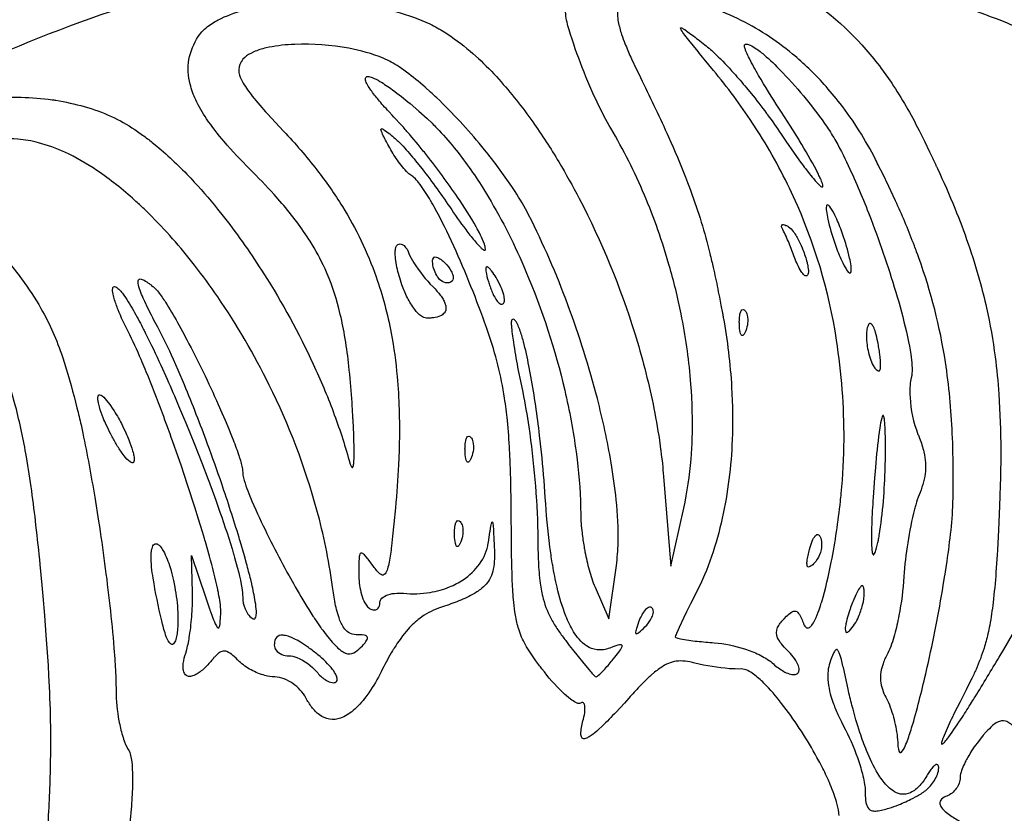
# Model space of a CAD drawing. Header units: millimetres. Extents: x 24.5 to 115.3, y 14.1 to 105.4.
# Tile 11 of 15: x 55.8 to 82.2, y 73.4 to 94.6. Entities that reach past the tile are written whole.
import ezdxf

# ---------------------------------------------------------------- set-up
doc = ezdxf.new("R2010")
doc.units = ezdxf.units.MM
doc.layers.add('Default', color=2, linetype='Continuous')

msp = doc.modelspace()

# ---------------------------------------------------------------- linework, layer by layer
at = {"layer": 'Default'}
for p, q in [((77.86347, 88.8417), (77.86347, 88.8417)), ((76.57246, 88.23805), (76.57246, 88.23805)), ((66.06783, 87.50771), (66.06783, 87.50771)), ((67.07632, 87.65009), (67.07632, 87.65009)), ((68.61595, 87.65244), (68.61595, 87.65244)), ((75.09489, 86.45065), (75.09489, 86.45065)), ((78.79677, 85.98027), (78.79677, 85.98027)), ((58.28039, 83.51083), (58.28039, 83.51083)), ((67.75711, 83.06397), (67.75711, 83.06397)), ((78.99559, 82.64065), (78.99559, 82.64065)), ((73.06678, 82.38194), (73.26038, 79.98305)), ((80.80685, 81.67638), (80.80685, 81.67638)), ((73.26038, 79.98305), (73.60629, 81.53527)), ((67.47489, 80.8062), (67.47489, 80.8062)), ((76.97231, 80.42901), (76.97231, 80.42901)), ((60.46711, 79.2775), (60.4423, 80.26527)), ((60.4423, 80.26527), (60.82132, 79.13638)), ((71.601, 78.57194), (71.8035, 79.99861)), ((71.23286, 79.41861), (71.601, 78.57194)), ((78.43512, 79.2775), (78.43512, 79.2775)), ((72.76032, 78.86163), (72.76032, 78.86163)), ((59.74635, 78.14861), (59.74635, 78.14861)), ((63.82301, 77.60845), (63.82301, 77.60845)), ((71.72195, 77.49589), (71.72195, 77.49589)), ((80.08205, 73.98437), (80.08205, 73.98437))]:
    msp.add_line(p, q, dxfattribs=at)
for points in [[(67.92272, 96.70277), (67.6919, 96.68982), (67.46479, 96.67551), (67.24134, 96.65993, 0.02531246), (63.74252, 96.22353, 0.00837421), (62.44452, 95.96992, 0.03067481), (57.99113, 94.7187, 0.02909764), (53.72006, 92.94195)], [(82.94309, 94.20608), (82.87511, 94.23827, 0.01268898), (82.60322, 94.36118, 0.01140907), (82.06905, 94.5817, 0.02026799), (80.01799, 95.27864), (79.6282, 95.39305), (79.26165, 95.49649), (78.91713, 95.59026, 0.01649206), (76.30955, 96.19704, 0.00279889), (75.6514, 96.32015, 0.00771879), (74.65939, 96.47763, 0.01343199), (73.6615, 96.59155)], [(73.7085, 96.38874, -0.00804606), (74.20564, 96.28311), (74.43711, 96.22601), (74.66016, 96.16579), (74.76775, 96.1348), (74.87327, 96.10312, -0.05173545), (76.47148, 95.43446, -0.08867411), (78.48109, 93.80238, -0.01602581), (78.88812, 93.29697, -0.01229), (79.16895, 92.8996, -0.03138944), (79.89977, 91.63684)], [(70.53934, 94.33111, -0.04440289), (70.44849, 94.74126, -0.08532966), (70.46274, 95.05727, -0.06622808), (70.54657, 95.27762, -0.05535676), (70.74945, 95.56548, -0.0179195), (70.86721, 95.69651), (70.92813, 95.7601), (70.94353, 95.77586, -0.01383174), (70.98997, 95.82273)], [(73.37927, 95.17524), (73.1672, 95.21127, 0.01282617), (72.96306, 95.2401, 0.03047637), (72.56338, 95.26991, 0.06336337), (72.19795, 95.23347, 0.06436244), (72.0517, 95.17661, 0.1830591), (71.8681, 94.96705, 0.09622823), (71.8341, 94.73905, 0.04058312), (71.85547, 94.54071, 0.03212484), (71.94492, 94.20427, 0.01893518), (72.03454, 93.95911, 0.01380813), (72.18816, 93.59911), (72.22897, 93.51016, 0.00180265), (72.35546, 93.24534)], [(78.73839, 90.85471, 0.04694343), (77.79028, 92.35667, 0.02043464), (77.36159, 92.86945, 0.03758217), (76.51777, 93.67925, 0.0601474), (75.04505, 94.62978, 0.06725046), (73.37927, 95.17524)], [(60.61879, 94.14706, -0.0923591), (60.91042, 94.44466, -0.0338679), (61.0717, 94.54871, -0.02826638), (61.23594, 94.63454, -0.0482328), (61.91114, 94.87064, -0.0455726), (63.14473, 95.05768, -0.05029011), (65.01373, 94.99113, -0.03272355), (65.93317, 94.80632, -0.04653412), (66.81416, 94.48501)], [(66.81416, 94.48501, -0.02730362), (67.20241, 94.26964, -0.03518108), (67.88998, 93.75988), (67.96544, 93.69433), (68.11247, 93.56125, -0.02258823), (68.65921, 93.00496, -0.02867777), (69.5686, 91.86282, -0.01969313), (70.26453, 90.79286, -0.0132484), (70.80925, 89.81812, -0.04435835), (72.29539, 86.20855, -0.02484477), (72.78534, 84.31622, -0.01278208), (72.95552, 83.35339), (72.98921, 83.11116, -0.02956594), (72.99511, 83.06566, -0.00999418), (73.06678, 82.38194)], [(71.6538, 91.69527, -0.02250021), (71.31908, 92.32919, -0.03728412), (70.53934, 94.33111)], [(74.40038, 93.24352), (74.15346, 93.54289, -0.00831788), (73.98846, 93.74406), (73.74125, 94.05083), (73.63538, 94.18813, -0.03139955), (73.53896, 94.32874, -0.05759153), (73.52566, 94.35583, -0.2098468), (73.52368, 94.38044, -0.2266435), (73.54924, 94.37938, -0.05672798), (73.63277, 94.33218), (73.70184, 94.28471), (73.82024, 94.19804, -0.00260203), (74.16985, 93.93059)], [(61.99366, 90.60626, -0.02061077), (61.31, 91.33947, -0.02870208), (60.84381, 91.94829, -0.04030798), (60.55406, 92.4554, -0.04768724), (60.40378, 92.87124, -0.1070653), (60.37217, 93.53259, -0.09995851), (60.61879, 94.14706)], [(65.56924, 93.56834, 0.05205461), (64.64542, 93.83335, 0.05467515), (63.20491, 93.93945), (63.1134, 93.93502, 0.04220906), (62.43298, 93.84303, 0.04437314), (62.10283, 93.73653), (62.02411, 93.69871, 0.09788914), (61.81685, 93.54018)], [(74.16985, 93.93059, -0.02462747), (74.46685, 93.66998, -0.01721363), (74.94451, 93.17091, -0.01269138), (75.28272, 92.77843), (75.40607, 92.62827, -0.01146746), (75.82317, 92.09133, -0.03267027), (75.8485, 92.05712, -0.00980476), (76.21507, 91.53568)], [(76.22253, 92.12218, -0.01131015), (75.67601, 92.99609, -0.01407781), (75.42261, 93.4464), (75.36311, 93.56175), (75.34148, 93.60549, -0.0275604), (75.27093, 93.76102, -0.04186282), (75.24149, 93.84211, -0.02346271), (75.23113, 93.88464, -0.03471596), (75.22926, 93.90681, -0.1912811), (75.23587, 93.92816)], [(75.23587, 93.92816, -0.2069093), (75.28741, 93.94629, -0.1020303), (75.38341, 93.92025, -0.04114806), (75.5466, 93.82343, -0.01569361), (75.68777, 93.71598, -0.01678801), (75.81441, 93.60846, -0.01982003), (76.26142, 93.17485, -0.03966588), (77.44066, 91.72818)], [(61.81685, 93.54018, 0.07706352), (61.73131, 93.40359, 0.1787057), (61.72422, 93.11909, 0.06211704), (61.8237, 92.8996, 0.0345111), (62.06502, 92.55584, 0.01542225), (62.47483, 92.07794), (62.6877, 91.84602), (62.90303, 91.61652)], [(69.45621, 89.37999, 0.02231371), (69.09377, 90.00381), (69.00742, 90.13589, 0.02218653), (68.27976, 91.11845), (68.20709, 91.20727, 0.03005084), (66.99767, 92.51022, 0.00273569), (66.83439, 92.66209), (66.689, 92.79217), (66.62453, 92.84821, 0.02090807), (66.12222, 93.24538), (65.98996, 93.33611, 0.04413197), (65.56924, 93.56834)], [(72.35546, 93.24534), (72.40295, 93.14825), (72.49612, 92.95708, -0.00758749), (73.19816, 91.46577), (73.26121, 91.32455), (73.32165, 91.18742, -0.01240297), (73.76047, 90.11268, -0.02826349), (74.2786, 88.4509), (74.30494, 88.34531, -0.00941638), (74.35269, 88.14695, -0.01258597), (74.39286, 87.97298), (74.41, 87.89673, -0.00588233), (74.53124, 87.32373), (74.55988, 87.18007), (74.60183, 86.96446), (74.64273, 86.74871)], [(77.89483, 83.36165, 0.03929708), (77.6936, 86.02697, 0.06920641), (76.54391, 89.86198, 0.03431029), (75.5825, 91.62265), (75.44599, 91.83315, 0.02779754), (74.40038, 93.24352)], [(65.80489, 92.04805), (65.72528, 92.13256, -0.00768348), (65.56726, 92.30615, -0.01171206), (65.43857, 92.45539, -0.0264264), (65.23661, 92.71619), (65.18913, 92.78738, -0.04395749), (65.11541, 92.92282, -0.06611864), (65.09592, 92.9802, -0.07524195), (65.09232, 93.03087, -0.3940599), (65.15002, 93.07785, -0.09944811), (65.27168, 93.05218, -0.04400702), (65.47832, 92.94968, -0.02013402), (65.81405, 92.7269, -0.01584377), (66.28834, 92.35275), (66.51693, 92.15535), (66.74113, 91.95283)], [(53.41205, 91.98059, -0.05199707), (53.985, 92.24889, -0.05721899), (55.06065, 92.48721, -0.06279093), (56.70948, 92.45747, -0.02194365), (56.81173, 92.44212, -0.03011618), (57.56857, 92.27538, -0.03912125), (58.29651, 92.00946)], [(58.29651, 92.00946), (58.37805, 91.9712, -0.0355884), (58.99341, 91.60973), (59.1297, 91.51371, -0.01191473), (59.39061, 91.31505), (59.51368, 91.21481, -0.02912142), (60.42019, 90.35592, -0.01775925), (61.13729, 89.53281), (61.28617, 89.3461), (61.32183, 89.30054, -0.02430675), (62.37724, 87.79922, -0.03273039), (63.69666, 85.38418, -0.01949972), (64.22918, 84.11423, -0.02226107), (64.65706, 82.80527)], [(68.29928, 88.45853, 0.07038645), (68.27267, 88.59485), (68.25055, 88.65784, 0.02287506), (68.14192, 88.89704), (68.08456, 89.0058), (68.05582, 89.05801, 0.02088576), (67.55721, 89.85186, 0.01685524), (66.72227, 90.98283, 0.0065753), (66.50129, 91.25625), (66.33224, 91.45856, 0.01174893), (66.20341, 91.60862, 0.01130429), (66.00658, 91.83058), (65.90639, 91.93995), (65.85579, 91.99419), (65.80489, 92.04805)], [(66.74113, 91.95283), (66.87307, 91.82761, -0.01624361), (66.99939, 91.70089, -0.02257948), (67.46613, 91.174, -0.03087351), (68.23016, 90.10065), (68.38087, 89.85519, -0.03454371), (69.38625, 87.8646, -0.04259777), (70.42345, 84.68652, -0.02345815), (70.72665, 83.04028), (70.75294, 82.83256, -0.02788925), (70.85201, 81.37105)], [(77.32949, 90.14911, 0.05459796), (77.31474, 90.21893, 0.03025698), (77.26405, 90.34669, 0.01620875), (77.20918, 90.46317, 0.01208768), (77.15469, 90.57082, 0.01566822), (76.70633, 91.35717), (76.69163, 91.38138), (76.46029, 91.75385), (76.22253, 92.12218)], [(65.71459, 91.2171, -0.01414939), (65.55142, 91.53561, -0.04441025), (65.52217, 91.60435, -0.08871443), (65.50732, 91.66584, -0.624896), (65.53757, 91.68085, -0.07715221), (65.58647, 91.65556, -0.02587869), (65.88994, 91.41937)], [(73.60629, 81.53527, 0.0346615), (73.80098, 82.84332), (73.82095, 83.13165, 0.02122503), (73.83258, 84.25104, 0.00889485), (73.80752, 84.74009), (73.78992, 84.96892, 0.02864841), (73.53642, 86.72836, 0.02095176), (73.22003, 88.0238, 0.03050379), (72.55366, 89.90936, 0.0338232), (71.6538, 91.69527)], [(77.44066, 91.72818, -0.01888082), (77.67403, 91.34854, -0.02050764), (78.05122, 90.60407, -0.01736204), (78.61627, 89.25767, -0.02026888), (79.31815, 87.18152, -0.0173324), (79.59167, 86.11682), (79.61958, 85.9817), (79.6422, 85.86315), (79.67682, 85.65467, -0.02188075), (79.71079, 85.33924, -0.00807514), (79.71382, 85.25977, -0.06681433), (79.69385, 85.02238)], [(64.2015, 79.48917, 0.03311004), (63.79425, 81.48154, 0.04816771), (62.5201, 84.82471, 0.03628656), (61.14029, 87.18454, 0.01680006), (60.52211, 88.02918, 0.03241487), (59.298, 89.41268), (59.17118, 89.53598, 0.01434319), (59.04634, 89.65382, 0.00886055), (58.92345, 89.76638, 0.03522527), (57.90822, 90.56612, 0.04006876), (57.05157, 91.05265, 0.04344952), (56.34902, 91.30756, 0.04688211), (55.79261, 91.40173, 0.09182554), (54.9514, 91.31652, 0.09931317), (54.20511, 90.91908)], [(62.90303, 91.61652, -0.02405981), (63.79361, 90.58245, -0.02766927), (64.47622, 89.60219, -0.05435155), (65.37851, 87.72153, -0.03779823), (65.78065, 86.21181, -0.02365596), (65.94013, 85.05178, -0.02744325), (65.99767, 83.29733), (65.99242, 83.07791), (65.97767, 82.69411, -0.01018229), (65.8959, 81.5449)], [(65.88994, 91.41937, -0.03389672), (66.09936, 91.21404, -0.01404174), (66.43347, 90.82513), (66.55377, 90.67517, -0.01843216), (67.34726, 89.58869)], [(76.21507, 91.53568), (76.3393, 91.35063), (76.56116, 91.02952), (76.73209, 90.79133, 0.00877303), (76.86369, 90.61462), (76.96509, 90.48354, 0.00900309), (77.12413, 90.2911), (77.16695, 90.24358), (77.2355, 90.17456), (77.27682, 90.14071, 0.06917065), (77.30621, 90.12548, 0.6102226), (77.32949, 90.14911)], [(79.89977, 91.63684), (80.04488, 91.34529), (80.18304, 91.06168, -0.00702327), (80.31441, 90.78563), (80.34586, 90.71851, 0.03609212), (80.36142, 90.68515, -0.03851264), (80.37688, 90.65189, -0.04046652), (80.39223, 90.61875, -0.01241417), (80.85667, 89.55373, -0.02958466), (81.51934, 87.63167, -0.0114594), (81.70427, 86.89186, -0.02363583), (81.93503, 85.57812, -0.0163695), (82.03439, 84.58292, -0.01588313), (82.08619, 83.08388, -0.00688202), (82.07817, 82.33385), (82.07337, 82.14636), (82.06432, 81.86529), (82.05322, 81.58428)], [(66.32927, 90.42184, -0.0549839), (66.23058, 90.5014, -0.04697505), (65.94761, 90.84122, -0.03447707), (65.71459, 91.2171)], [(64.73304, 84.3575), (64.72564, 84.46702, 0.00866242), (64.64983, 85.32793), (64.63919, 85.42213), (64.62817, 85.51479, 0.01545178), (64.519, 86.24113, 0.01999046), (64.38141, 86.86945, 0.04423127), (64.01085, 87.93129, 0.03397446), (63.61162, 88.67339, 0.03778667), (62.85662, 89.68504), (62.648, 89.92194, 0.01348394), (61.99366, 90.60626)], [(80.80685, 81.67638), (80.80992, 81.82516, 0.02075304), (80.81058, 81.86185, 0.00794388), (80.81435, 82.15369, 0.00999588), (80.80074, 83.28468), (80.79085, 83.53198, 0.02688101), (80.60625, 85.44077, 0.04832337), (79.89638, 88.22504), (79.86588, 88.30959), (79.83592, 88.39133, 0.01060114), (79.77672, 88.54926), (79.74844, 88.6231, 0.01645907), (79.27234, 89.75198), (79.20836, 89.89118), (79.09437, 90.13374), (78.91885, 90.4954), (78.82919, 90.67536, 0.00453958), (78.73839, 90.85471)], [(68.37616, 86.23098, 0.02127928), (67.51694, 88.40659, 0.01873428), (67.00298, 89.46129), (66.93237, 89.59053, 0.01988821), (66.66657, 90.03213, 0.02812425), (66.51465, 90.24149, 0.02972815), (66.42877, 90.33871), (66.38145, 90.38311, 0.06338266), (66.32927, 90.42184)], [(67.34726, 89.58869, 0.01489551), (67.77546, 88.98335, 0.01775731), (68.00608, 88.68973), (68.03668, 88.65345), (68.06397, 88.62185), (68.08828, 88.59438), (68.13204, 88.54686), (68.16658, 88.51165, 0.02446562), (68.22318, 88.46076), (68.2412, 88.44749, 0.07006592), (68.27435, 88.43116, 0.5780994), (68.29928, 88.45853)], [(77.43759, 89.63878, 0.1528771), (77.42377, 89.60805, 0.06761186), (77.42329, 89.4807, 0.02345551), (77.45986, 89.26171, 0.02815348), (77.64397, 88.62218)], [(77.86347, 88.8417, 0.02156347), (77.69735, 89.26527), (77.64881, 89.36966), (77.60946, 89.44711, 0.02320279), (77.54279, 89.56019, 0.04936561), (77.50117, 89.61425, 0.08466541), (77.47385, 89.63814, 0.381829), (77.43759, 89.63878)], [(71.8035, 79.99861, 0.02972312), (71.85088, 80.61005, 0.03036949), (71.79993, 81.75565, 0.01687517), (71.66445, 82.74868, 0.01998686), (71.29535, 84.46245, 0.02602711), (70.50694, 86.97029, 0.02883846), (69.45621, 89.37999)], [(76.25549, 88.98721, -0.05800318), (76.22512, 89.06228, -0.1215754), (76.22602, 89.09708, -0.3555871), (76.27193, 89.11877, -0.08312395), (76.34183, 89.0972, -0.03698647), (76.40605, 89.06216)], [(76.40605, 89.06216, -0.09002515), (76.53477, 88.93421, -0.04890172), (76.69707, 88.66306, -0.02344218), (76.79394, 88.44525, -0.0312156), (76.90552, 88.10278, -0.02870446), (76.91601, 88.05724, -0.02954222), (76.93936, 87.89427, -0.07170745), (76.93353, 87.80662, -0.1069485), (76.91432, 87.76385, -0.2323355), (76.87177, 87.74416)], [(54.89124, 88.90659), (55.1084, 88.65038, -0.01592978), (55.89341, 87.66477, -0.02911026), (56.41351, 86.87446, -0.04994982), (56.98656, 85.57864), (57.04185, 85.41037, -0.01584195), (57.37586, 84.21638)], [(76.57246, 88.23805, 0.01067576), (76.42547, 88.61746, 0.02333113), (76.25549, 88.98721)], [(78.06985, 87.8251, 0.1603552), (78.08775, 87.88937, 0.04281886), (78.08091, 88.01208, 0.01967214), (78.04295, 88.22342, 0.02772665), (77.86347, 88.8417)], [(66.06783, 87.50771), (66.0256, 87.63574, -0.03617768), (65.91459, 88.0946), (65.90562, 88.15373, -0.02865936), (65.8892, 88.36238, -0.04951562), (65.89665, 88.46824, -0.06441562), (65.902, 88.49451, -0.1351925), (65.93775, 88.56603)], [(65.93775, 88.56603, -0.2679902), (66.05173, 88.59543, -0.1000116), (66.12518, 88.55442, -0.1282776), (66.25652, 88.34389)], [(77.64397, 88.62218, 0.02156347), (77.81009, 88.19861), (77.85863, 88.09422), (77.89798, 88.01676, 0.01523331), (77.96465, 87.90369, 0.05331497), (78.00628, 87.84964, 0.08833207), (78.03358, 87.82574, 0.3713973), (78.06985, 87.8251)], [(66.25652, 88.34389, 0.05077441), (66.38346, 88.09779, 0.05275216), (66.89993, 87.45018)], [(66.88817, 88.12987, -0.06567746), (66.89718, 88.19745, -0.4344745), (66.98693, 88.24973, -0.1038022), (67.11446, 88.18305, -0.03378139), (67.22213, 88.08753)], [(76.87177, 87.74416, -0.1344545), (76.83676, 87.75879, -0.0784585), (76.74819, 87.86475, -0.05163247), (76.57246, 88.23805)], [(67.07632, 87.65009, -0.06540466), (66.99782, 87.75534, -0.1228643), (66.88817, 88.12987)], [(67.22213, 88.08753, -0.07029951), (67.38448, 87.8744, -0.07202909), (67.43478, 87.74471, -0.08103956), (67.43944, 87.67322, -0.1705547), (67.41028, 87.60775)], [(68.61595, 87.65244, 0.02709434), (68.49902, 87.83806), (68.46526, 87.88432, 0.02324709), (68.40321, 87.9556, 0.03295773), (68.36977, 87.98208, 0.1916647), (68.33739, 87.9905, 0.2918216), (68.31311, 87.95196, 0.07436942), (68.3149, 87.87114, 0.03651442), (68.38158, 87.59741, 0.01865245), (68.42641, 87.4639, 0.01951898), (68.47525, 87.33174)], [(56.46882, 79.18179), (56.44311, 79.47021), (56.39063, 80.02901, 0.00625728), (56.27992, 81.07664, 0.01483258), (56.02274, 82.90536, 0.02121332), (55.73254, 84.26405, 0.02510816), (55.42021, 85.2598, 0.04886057), (54.73763, 86.66705), (54.63352, 86.83279, 0.00435568), (54.44249, 87.11701, 0.02180083), (53.81428, 87.92944)], [(58.74133, 86.2625, -0.0247618), (58.47788, 86.83758, -0.02128213), (58.37202, 87.14076, -0.03212961), (58.33489, 87.30195, -0.04131646), (58.32896, 87.38908, -0.07813531), (58.33837, 87.43511, -0.3232527), (58.37702, 87.46194)], [(58.37702, 87.46194, -0.1413538), (58.44559, 87.43436, -0.06180352), (58.54756, 87.33579, -0.03276611), (58.63249, 87.22618, -0.02436646), (58.91918, 86.76267, -0.01034284), (59.15885, 86.31205, -0.01376061), (59.21281, 86.20529, -0.00823664), (59.61865, 85.35536), (59.78818, 84.97979, -0.00484241), (60.09613, 84.27106), (60.22725, 83.95937), (60.28801, 83.81291), (60.51919, 83.24375), (60.71592, 82.74344), (60.88362, 82.30383, -0.00763762), (60.9556, 82.11093), (61.08803, 81.74831), (61.20097, 81.42981, -0.01154318), (61.56624, 80.30484, -0.0520616), (61.57146, 80.28699), (61.59173, 80.21693), (61.66409, 79.9534, -0.00899801), (61.71365, 79.75445, -0.01719422), (61.74713, 79.60429), (61.76938, 79.49103), (61.78392, 79.40568, -0.03741614), (61.80817, 79.14709)], [(59.53639, 86.37148, -0.00775801), (59.27112, 86.88541), (59.18863, 87.05875), (59.14809, 87.14883, -0.01334347), (59.06443, 87.35605, -0.05516384), (59.0126, 87.54891), (59.01055, 87.57259, -0.03334104), (59.01374, 87.61767, -0.3909668), (59.06846, 87.66315, -0.1111039), (59.17193, 87.62903, -0.02725458), (59.30829, 87.54039, -0.02968966), (59.3729, 87.49094), (59.40465, 87.46549, -0.0120055), (59.43605, 87.43971)], [(66.72762, 86.61527, -0.1488034), (66.59117, 86.6682, -0.07182965), (66.41417, 86.84559, -0.04738936), (66.21513, 87.16315, -0.03262808), (66.06783, 87.50771)], [(66.89993, 87.45018, -0.02158268), (67.00532, 87.33849, -0.01149223), (67.0954, 87.2285, -0.03416459), (67.16714, 87.12172, -0.04783428), (67.21815, 87.01792, -0.05583324), (67.24385, 86.9183, -0.2106376), (67.19788, 86.74992, -0.1173237), (67.09589, 86.67577, -0.07028227), (66.91478, 86.62692, -0.03315443), (66.82143, 86.6179), (66.72762, 86.61527)], [(67.41028, 87.60775, -0.251496), (67.23494, 87.56281, -0.1472575), (67.07632, 87.65009)], [(68.78334, 87.00526, 0.1735046), (68.81078, 87.08905, 0.06944022), (68.79155, 87.23846, 0.0345256), (68.71781, 87.45136), (68.66985, 87.55335), (68.61595, 87.65244)], [(59.43605, 87.43971, -0.05285781), (59.55343, 87.3127, -0.02215878), (59.74472, 87.03906, -0.01609502), (60.064, 86.50127), (60.19585, 86.26147), (60.31654, 86.0351, -0.01606757), (61.15664, 84.30444), (61.25407, 84.08417), (61.33756, 83.89067), (61.40913, 83.72063), (61.53022, 83.42121, -0.01265913), (61.69676, 82.96606, -0.02831783), (61.71554, 82.90834, -0.01934017), (61.74658, 82.80672, -0.02414158), (61.78654, 82.6524), (61.80126, 82.57397, -0.06048466), (61.80614, 82.53435), (61.80817, 82.49439)], [(68.47525, 87.33174, 0.05394299), (68.57994, 87.12195, 0.05144005), (68.65991, 87.0257, 0.1142993), (68.71745, 86.99037, 0.3007563), (68.78334, 87.00526)], [(74.64273, 86.74871, -0.02093994), (74.65361, 86.69006, -0.02676184), (74.66418, 86.63184, -0.02893107), (74.88744, 84.76849, -0.02535368), (74.90193, 83.35892, -0.04477427), (74.63679, 81.26096, -0.02834026), (74.34982, 80.24121, -0.03469848), (73.93754, 79.26537)], [(75.09489, 86.45065, -0.01752172), (75.09393, 86.55685, -0.03834455), (75.11125, 86.72134, -0.07251895), (75.14493, 86.81388, -0.2454166), (75.19189, 86.84718, -0.2002603), (75.24312, 86.82106)], [(75.24312, 86.82106, -0.1342409), (75.30645, 86.69429, -0.08480958), (75.31609, 86.48425, -0.06903935), (75.2654, 86.28014)], [(69.00508, 86.56849, 0.1127715), (68.99529, 86.53886, 0.04255889), (68.99508, 86.41814, 0.01933724), (69.04856, 85.96937, 0.008837), (69.16367, 85.30143), (69.17958, 85.21815), (69.23726, 84.92732), (69.29796, 84.63702)], [(69.90363, 81.8175, 0.01074031), (69.80211, 83.02651), (69.75168, 83.47933, 0.0161481), (69.51909, 85.05788), (69.5009, 85.15672), (69.46526, 85.34184, 0.01576886), (69.31869, 85.98653, 0.02402419), (69.22014, 86.30894, 0.04551771), (69.20474, 86.35018, 0.03581069), (69.14032, 86.49171, 0.07466453), (69.09038, 86.56126, 0.1580255), (69.04948, 86.58549, 0.251785), (69.00508, 86.56849)], [(75.2654, 86.28014, -0.03566076), (75.23134, 86.20678, -0.1259936), (75.18491, 86.15159, -0.428317), (75.14299, 86.16839, -0.0813977), (75.11827, 86.23621, -0.04696997), (75.09489, 86.45065)], [(78.52706, 86.39429, 0.06059873), (78.49683, 86.23727, 0.04939662), (78.50243, 85.95814, 0.05089889), (78.59057, 85.54679, 0.05203863), (78.67479, 85.3486, 0.04426965), (78.73795, 85.2579, 0.07230185), (78.78085, 85.22116, 0.1332858), (78.83462, 85.20416)], [(78.79677, 85.98027, 0.0236859), (78.73518, 86.23496, 0.05029039), (78.68034, 86.37892), (78.66711, 86.40408, 0.05766889), (78.63715, 86.44744, 0.1369305), (78.60332, 86.47228, 0.3465529), (78.55135, 86.44689, 0.06688891), (78.52706, 86.39429)], [(61.22203, 78.76221, 0.0381864), (61.20314, 79.00978, 0.01678409), (61.16299, 79.24646, 0.01071094), (61.13995, 79.3604, 0.01444913), (60.91962, 80.24825), (60.81077, 80.63329), (60.79768, 80.67835), (60.78461, 80.72306), (60.73222, 80.90017), (60.68064, 81.07148), (60.62995, 81.23722), (60.52985, 81.55777), (60.33617, 82.15684), (60.16082, 82.67905), (60.08242, 82.90701), (59.93273, 83.33339, 0.00290525), (59.66172, 84.07643, 0.00918733), (59.229, 85.18107), (59.20058, 85.24962, 0.0063813), (59.09219, 85.50574, 0.01491259), (58.74133, 86.2625)], [(62.06363, 78.58848, 0.1338464), (62.11184, 78.57207, 0.2263781), (62.14545, 78.58926, 0.1274055), (62.16914, 78.65141, 0.0540634), (62.17445, 78.78019, 0.03300837), (62.14652, 79.03112, 0.01435102), (62.04968, 79.50968), (62.0231, 79.62097, 0.00829574), (61.91009, 80.05695), (61.8536, 80.26034), (61.73936, 80.65305), (61.72561, 80.699), (61.71189, 80.74458, 0.00938784), (61.24771, 82.18102, 0.00666547), (60.86876, 83.24803, 0.01090346), (60.25031, 84.83012), (60.08389, 85.22091), (59.95488, 85.51217, 0.01662918), (59.53639, 86.37148)], [(68.99146, 81.39417, 0.00711712), (68.96906, 82.61776, 0.00781699), (68.94912, 83.07677, 0.01134418), (68.88911, 83.8786, 0.01037772), (68.81424, 84.47721, 0.0459688), (68.37616, 86.23098)], [(78.83462, 85.20416, 0.285556), (78.85467, 85.22169, 0.07526188), (78.87035, 85.31645, 0.03955562), (78.84942, 85.65013, 0.01975752), (78.82579, 85.81559, 0.01663734), (78.79677, 85.98027)], [(79.69385, 85.02238, 0.04647573), (79.66296, 84.83123, 0.03858114), (79.65933, 84.49312, 0.08017097), (79.87266, 83.50535)], [(58.28039, 83.51083, -0.01708186), (58.16056, 83.75786, -0.01649769), (58.07948, 83.94769, -0.02779383), (57.97745, 84.24107, -0.02214256), (57.95772, 84.31716, -0.02752298), (57.93758, 84.434, -0.0551452), (57.93656, 84.49419, -0.1698861), (57.95655, 84.55106)], [(57.95655, 84.55106, -0.2500648), (57.99039, 84.56167, -0.1145842), (58.04656, 84.53594, -0.06973585), (58.20436, 84.37197), (58.25544, 84.30382), (58.33941, 84.18058, -0.02350022), (58.56261, 83.79305)], [(69.29796, 84.63702, -0.01509978), (69.46127, 83.70588, -0.01374786), (69.62517, 82.29745), (69.64013, 82.12077), (69.66309, 81.81142, -0.00835411), (69.68878, 81.34666, -0.00702225), (69.70047, 80.88145)], [(82.04671, 77.55156), (82.16737, 77.75536), (82.39855, 78.15173), (82.61086, 78.52605, 0.00874803), (82.99009, 79.2383, 0.03109032), (83.55274, 80.53249, 0.01326817), (83.72208, 81.03353), (83.78956, 81.25483, 0.00277398), (83.84956, 81.46325), (83.86321, 81.51225, 0.00228307), (83.96564, 81.89915, 0.01192162), (84.27487, 83.26538), (84.41286, 83.95204, 0.0034271), (84.54543, 84.63972)], [(64.65706, 82.80527), (64.68592, 82.7112, 0.05231803), (64.71649, 82.64105, 0.1277932), (64.73414, 82.62128, 0.3842061), (64.75044, 82.62435, 0.1092059), (64.76972, 82.67584, 0.03395167), (64.78244, 82.78042), (64.78744, 82.87893), (64.78977, 83.06394, 0.00300352), (64.78344, 83.38763, 0.00861007), (64.76212, 83.8728, 0.01402157), (64.75883, 83.93346, 0.00337118), (64.73304, 84.3575)], [(57.37586, 84.21638, -0.01030722), (57.43264, 83.98421, -0.00857987), (57.48444, 83.75851), (57.5322, 83.53931, -0.01109742), (57.8502, 81.83009), (57.9527, 81.18625, -0.01055347), (58.25427, 78.92425, -0.00912999), (58.3652, 77.7884), (58.38649, 77.50377), (58.40003, 77.29022, -0.01410766), (58.4215, 76.64846)], [(58.56261, 83.79305, -0.01881219), (58.68244, 83.54603, -0.01842818), (58.76352, 83.35619, -0.02764835), (58.86555, 83.06281, -0.02604376), (58.88528, 82.98672, -0.03136428), (58.90542, 82.86989, -0.05956444), (58.90644, 82.8097, -0.1713678), (58.88645, 82.75282)], [(78.99559, 82.64065), (78.99921, 82.88105), (79.00092, 83.12502), (79.00086, 83.23526, 0.00630483), (78.99923, 83.41894), (78.99639, 83.55319), (78.9924, 83.6677), (78.98588, 83.78613), (78.97469, 83.90478, 0.03237629), (78.97068, 83.93267, 0.03566804), (78.96101, 83.97966), (78.95388, 84.00023, 0.07626214), (78.9446, 84.0135, 0.4246775), (78.92664, 84.00603, 0.04914406), (78.90133, 83.94145, 0.02696299), (78.85043, 83.67902, 0.01518658), (78.74617, 82.74976), (78.72604, 82.51685), (78.71184, 82.34207), (78.67303, 81.8175)], [(58.88645, 82.75282, -0.2469032), (58.85261, 82.74221, -0.1124051), (58.79644, 82.76794, -0.06951318), (58.6386, 82.93196), (58.58751, 83.00014, -0.01559091), (58.42492, 83.25011, -0.00840137), (58.28039, 83.51083)], [(79.87266, 83.50535, -0.02253766), (79.91148, 83.40857, -0.03624786), (80.03019, 83.03571, -0.0946257), (80.064, 82.45093, -0.03447234), (80.00111, 82.16428, -0.02772132), (79.90199, 81.88805)], [(67.75711, 83.06397, -0.02422481), (67.75615, 83.17017, -0.03699621), (67.77348, 83.33467, -0.07499126), (67.80715, 83.42721, -0.2459262), (67.85411, 83.46051, -0.2002603), (67.90534, 83.43439)], [(67.90534, 83.43439, -0.1337857), (67.96867, 83.30762, -0.08480958), (67.97831, 83.09759, -0.06903935), (67.92762, 82.89347)], [(76.79958, 78.47204, 0.05997382), (76.83132, 78.40276, 0.09681947), (76.87132, 78.3512, 0.3671262), (76.97039, 78.34408, 0.07294279), (77.03035, 78.40067, 0.04518786), (77.1137, 78.53682, 0.00793472), (77.14656, 78.60637, 0.01980698), (77.25417, 78.88927, 0.00816387), (77.29715, 79.02435, 0.02414445), (77.55383, 80.09137, 0.02170673), (77.7981, 81.71885, 0.00648133), (77.81904, 81.92352, 0.02316894), (77.89483, 83.36165)], [(67.92762, 82.89347, -0.03435128), (67.89357, 82.82011, -0.1234898), (67.84714, 82.76492, -0.4281223), (67.80521, 82.78172, -0.08323959), (67.78049, 82.84954, -0.04696997), (67.75711, 83.06397)], [(61.80817, 82.49439, 0.05467314), (61.8319, 82.342), (61.85137, 82.27019, 0.02798893), (62.05567, 81.72179), (62.15786, 81.4872), (62.20729, 81.37788, 0.01852156), (63.05012, 79.72138), (63.16391, 79.51864, 0.0108403), (63.57941, 78.81913), (63.68877, 78.64751, 0.00724602), (63.77282, 78.52004), (63.90302, 78.33171, 0.025356), (63.91975, 78.30846, 0.01243852), (63.94927, 78.268), (64.04034, 78.14861)], [(78.74698, 80.40639, 0.0303346), (78.81278, 80.6803, 0.01807297), (78.83489, 80.80148, 0.02006537), (78.94659, 81.71828, 0.01645567), (78.99559, 82.64065)], [(71.62553, 77.79086, -0.1206425), (71.28655, 77.744, -0.1181975), (71.00806, 77.84786, -0.06706751), (70.80743, 78.02634, -0.04546455), (70.661, 78.22723, -0.04584084), (70.45566, 78.64291, -0.03688578), (70.21928, 79.41631, -0.01497953), (70.10046, 80.01077), (70.09574, 80.03883), (70.09117, 80.06649, -0.01255753), (70.02712, 80.50217, -0.01740257), (69.90363, 81.8175)], [(78.67303, 81.8175, 0.00985627), (78.63454, 81.10802), (78.63165, 81.01777), (78.63055, 80.97804, 0.01575982), (78.62778, 80.82891), (78.62736, 80.7151), (78.62842, 80.62701), (78.63043, 80.55736), (78.63734, 80.44218, 0.04787718), (78.65758, 80.31814, 0.0811033), (78.67149, 80.29079, 0.4471572), (78.69254, 80.28973, 0.1088399), (78.7255, 80.34536, 0.03930552), (78.74698, 80.40639)], [(79.33052, 75.27438, 0.03573686), (79.34247, 75.12472, 0.03856134), (79.3559, 75.05755, 0.08055084), (79.37678, 75.01032, 0.3197169), (79.40981, 74.99598, 0.1467378), (79.45277, 75.03085, 0.06198558), (79.55159, 75.22029), (79.57087, 75.26814, 0.0179678), (79.703, 75.65519), (79.7578, 75.83884, 0.01406019), (80.11961, 77.27877, 0.01407312), (80.54858, 79.46423), (80.59345, 79.73914, 0.03382858), (80.59823, 79.76929), (80.63471, 80.00644, 0.00846723), (80.74445, 80.83894, 0.02164836), (80.80685, 81.67638)], [(79.90199, 81.88805, 0.02277295), (79.812, 81.62387, 0.00819423), (79.77933, 81.50626, 0.02466391), (79.59734, 80.60983, 0.0234623), (79.4959, 79.70083)], [(65.8959, 81.5449), (65.85465, 81.11337), (65.82025, 80.7804), (65.78995, 80.51792, -0.01648094), (65.72513, 80.08893, -0.0227346), (65.68207, 79.91138, -0.0930067), (65.61723, 79.77547, -0.3972524), (65.51147, 79.75596, -0.0863224), (65.39902, 79.85691, -0.02382901), (65.30615, 79.97607)], [(69.81445, 77.23413, -0.00933034), (69.73153, 77.34354), (69.65219, 77.45029, -0.03445676), (69.36974, 77.8812, -0.05060128), (69.19292, 78.29314, -0.03760235), (69.10358, 78.67302, -0.01893878), (69.05917, 79.01098), (69.04596, 79.15946, -0.01369277), (69.01582, 79.71755, -0.00400847), (68.99813, 80.55573), (68.99593, 80.76539), (68.99146, 81.39417)], [(82.05322, 81.58428), (82.02471, 80.95719), (81.99591, 80.40795), (81.98889, 80.28767), (81.95815, 79.82191, -0.01008844), (81.88229, 79.00787, -0.01521263), (81.79033, 78.40074, -0.01201868), (81.74316, 78.17516, -0.02334452), (81.63857, 77.78575, -0.03016268), (81.42549, 77.22011, -0.01455412), (81.29819, 76.946), (81.1621, 76.67608)], [(67.47489, 80.8062, -0.01727166), (67.47392, 80.9124, -0.03714698), (67.49125, 81.0769, -0.07107964), (67.52493, 81.16943, -0.2458834), (67.57188, 81.20273, -0.2008938), (67.62312, 81.17662)], [(67.62312, 81.17662, -0.1345461), (67.68645, 81.04988, -0.08436946), (67.69608, 80.83982, -0.06899297), (67.6454, 80.63569)], [(68.37794, 80.6034), (68.38124, 80.62525), (68.42216, 80.89156, -0.0221527), (68.4386, 80.99091), (68.44914, 81.04923), (68.46597, 81.12611, -0.05877345), (68.47685, 81.15738, -0.9465919), (68.49117, 81.15708, -0.04635336), (68.50036, 81.11645, -0.0203349), (68.5089, 81.03882, -0.00214121), (68.52598, 80.76634), (68.53922, 80.4936)], [(70.85201, 81.37105, 0.02871122), (70.88625, 80.87277, 0.01729923), (70.93971, 80.50194, 0.01148531), (70.96483, 80.36367, 0.0206534), (71.07507, 79.88441, 0.03595442), (71.23286, 79.41861)], [(69.70047, 80.88145, 0.00271218), (69.70495, 80.50063, 0.01022466), (69.71497, 80.16667), (69.71828, 80.09348, 0.02489076), (69.76698, 79.52786, 0.03367409), (69.84894, 79.10902, 0.06526904), (70.09134, 78.51781, 0.02803839), (70.26132, 78.24712, 0.01413165), (70.44944, 77.98866)], [(66.11205, 79.255, 0.06505614), (66.82355, 79.27904, 0.05874371), (67.34205, 79.42749, 0.04825985), (67.70189, 79.6181, 0.09190115), (68.14487, 80.03868, 0.1193967), (68.37794, 80.6034)], [(67.6454, 80.63569, -0.03566076), (67.61134, 80.56233, -0.1332352), (67.56502, 80.50719, -0.43106), (67.52304, 80.52386, -0.08117486), (67.49828, 80.5917, -0.04493419), (67.47489, 80.8062)], [(76.97231, 80.42901, -0.03471135), (77.04574, 80.65378, -0.07156572), (77.12486, 80.79244, -0.1196569), (77.16846, 80.82534, -0.364244), (77.23817, 80.79565, -0.07849075), (77.27049, 80.72719)], [(77.27049, 80.72719, -0.08507439), (77.2947, 80.54883, -0.08999524), (77.23982, 80.28575, -0.1005541), (77.0957, 80.05882)], [(59.41327, 79.65805, -0.02158481), (59.3734, 79.95026, -0.03473267), (59.36017, 80.28356, -0.06101882), (59.38346, 80.45747, -0.0599643), (59.40862, 80.52404, -0.1160266), (59.44725, 80.56965, -0.3033137), (59.53921, 80.56416, -0.1004206), (59.64672, 80.44968, -0.0171114), (59.68267, 80.39185), (59.71305, 80.33572, -0.04814634), (59.88219, 79.88892), (59.91381, 79.77373), (59.95558, 79.59943), (59.99136, 79.42385)], [(65.30615, 79.97607), (65.16179, 80.16885), (65.1514, 80.18204), (65.11047, 80.232), (65.06638, 80.28048, 0.05866834), (65.01894, 80.32056, 0.2589392), (64.96941, 80.32932, 0.1769673), (64.94626, 80.30096, 0.07939298), (64.92143, 80.1701, 0.01936639), (64.91261, 79.77142)], [(68.53922, 80.4936, -0.02635016), (68.54277, 80.17912, -0.03488459), (68.51243, 79.90347, -0.06760401), (68.4362, 79.67427, -0.1178273), (68.16748, 79.35855, -0.04248443), (67.90514, 79.19627, -0.02911109), (67.48214, 79.01054, -0.01003722), (67.04733, 78.85416)], [(77.0957, 80.05882, -0.01575556), (77.05565, 80.02079, -0.09728888), (76.96429, 79.96007, -0.531109), (76.90649, 80.00009, -0.06088326), (76.90595, 80.10925, -0.03410588), (76.93388, 80.2702, -0.01209479), (76.97231, 80.42901)], [(59.74635, 78.14861, -0.02305858), (59.64245, 78.52108, -0.01786792), (59.41327, 79.65805)], [(64.91261, 79.77142, 0.05870607), (64.97028, 79.28716, 0.04663602), (65.04851, 79.05296, 0.05467495), (65.10822, 78.9437, 0.1064996), (65.19483, 78.85416)], [(79.4959, 79.70083, -0.03074879), (79.36221, 78.66064, -0.0224601), (79.245, 78.14849, -0.0220369), (79.16773, 77.89703, -0.03798391), (79.06527, 77.65472)], [(59.99136, 79.42385, -0.03639837), (60.07152, 78.7473, -0.01173664), (60.07511, 78.65044, -0.02934887), (60.06696, 78.2972, -0.05281798), (60.0635, 78.25884, -0.01825024), (60.05409, 78.17994, -0.04509743), (60.02108, 78.02132, -0.06270503), (59.99569, 77.95469, -0.08391313), (59.95844, 77.90268, -0.2461661), (59.90965, 77.8897, -0.1536428), (59.8481, 77.93881, -0.07281028), (59.74635, 78.14861)], [(60.28436, 77.65472), (60.31311, 77.75312, 0.02513313), (60.3886, 78.12964, 0.01935465), (60.4518, 78.70189, 0.02675105), (60.46711, 79.2775)], [(64.84524, 78.14861, -0.1464019), (64.6426, 78.20503, -0.09993361), (64.51743, 78.32861, -0.07218035), (64.38526, 78.60159, -0.03393736), (64.27331, 79.04124, -0.01721733), (64.2015, 79.48917)], [(78.43512, 79.2775, 0.0374995), (78.42631, 79.37531, 0.04170538), (78.41529, 79.41965, 0.1296576), (78.39446, 79.45167, 0.2785008), (78.36684, 79.45342, 0.09041847), (78.33062, 79.42336, 0.04808068), (78.24536, 79.28439), (78.21011, 79.21092), (78.19334, 79.17371, 0.02869449), (78.18513, 79.15504, 0.03865387), (78.17706, 79.13638)], [(78.17706, 78.43083, 0.04683129), (78.28189, 78.62823, 0.03780078), (78.3911, 78.94514, 0.06938108), (78.43512, 79.2775)], [(56.35047, 69.67867), (56.40037, 70.27146, 0.00403038), (56.56945, 72.49601), (56.57623, 72.60043, 0.00733708), (56.65822, 74.24595), (56.66059, 74.3232, 0.01936105), (56.64144, 76.75556), (56.6262, 77.05927), (56.61094, 77.32489), (56.58048, 77.7895), (56.55499, 78.13778), (56.51342, 78.6599), (56.46882, 79.18179)], [(60.82132, 79.13638), (60.92174, 78.8422, 0.02780781), (60.93299, 78.81013), (60.98285, 78.67143), (61.01296, 78.59149), (61.03038, 78.54711), (61.05474, 78.48809, 0.02156052), (61.07581, 78.44088), (61.10451, 78.3847, 0.07363928), (61.1357, 78.34078, 0.1073023), (61.15363, 78.32919, 0.3505296), (61.17911, 78.3456, 0.0898115), (61.19511, 78.39578), (61.20259, 78.44109), (61.21071, 78.52119), (61.21473, 78.58141), (61.21707, 78.62664), (61.21985, 78.69444), (61.22203, 78.76221)], [(61.80817, 79.14709, 0.1010909), (61.8737, 78.83929, 0.06007735), (61.95046, 78.70015, 0.1025764), (62.06363, 78.58848)], [(65.47705, 78.99882, -0.1509246), (65.50665, 79.09197, -0.1282832), (65.63499, 79.19319, -0.08247995), (65.86954, 79.25469, -0.05249239), (66.11205, 79.255)], [(73.93754, 79.26537), (73.79082, 78.97488, 0.00681147), (73.68246, 78.75616), (73.60227, 78.59147), (73.48472, 78.34316), (73.42823, 78.21787, 0.02972907), (73.40146, 78.15456, 0.06954326), (73.37984, 78.08929)], [(78.17706, 79.13638, 0.02034315), (78.03976, 78.78362), (78.00233, 78.66899, 0.0267499), (77.94395, 78.44301, 0.01730792), (77.93301, 78.3774, 0.04582842), (77.92701, 78.29971, 0.08887098), (77.93792, 78.23089, 0.4370815), (77.9826, 78.21162, 0.09706802), (78.04297, 78.2548, 0.0481465), (78.17706, 78.43083)], [(65.19483, 78.85416, 0.08917138), (65.28817, 78.81451, 0.2849316), (65.43282, 78.85518, 0.1798547), (65.47705, 78.99882)], [(67.04733, 78.85416, 0.07988759), (66.5471, 78.58582, 0.04890473), (66.23676, 78.29699, 0.04513156), (65.85949, 77.78675, 0.02281809), (65.81797, 77.71907, 0.02171868), (65.55242, 77.23138)], [(72.76032, 78.86163, 0.2626998), (72.68822, 78.884, 0.1465517), (72.5873, 78.81966, 0.06931318), (72.48396, 78.67499, 0.02651301), (72.40965, 78.51356)], [(72.56763, 78.35557, 0.07581823), (72.73812, 78.58038, 0.06367454), (72.78918, 78.71784, 0.09610229), (72.79227, 78.7933, 0.1611534), (72.76032, 78.86163)], [(76.27604, 78.55877, -0.04445429), (76.2923, 78.57625), (76.35709, 78.64291, -0.06197896), (76.48532, 78.74875, -0.09282546), (76.54623, 78.77536, -0.2650818), (76.65144, 78.74738, -0.09228932), (76.73901, 78.61697, -0.0233774), (76.79958, 78.47204)], [(72.40965, 78.51356), (72.36633, 78.39536, 0.02401036), (72.33112, 78.28259, 0.05173667), (72.31881, 78.21323, 0.1624015), (72.32437, 78.18281, 0.294907), (72.34434, 78.17527, 0.1053582), (72.40779, 78.20996, 0.02824289), (72.56763, 78.35557)], [(76.38019, 77.72801, -0.02855246), (76.21815, 77.90581, -0.05452232), (76.11813, 78.06261, -0.2306902), (76.11626, 78.33636, -0.04263464), (76.18753, 78.45375, -0.02985986), (76.27604, 78.55877)], [(63.82301, 77.60845, 0.01763481), (63.56524, 77.8059, 0.02273376), (63.35186, 77.94807, 0.0183732), (63.17131, 78.04722, 0.01686012), (63.09497, 78.08109, 0.04344299), (62.95113, 78.12579, 0.07405987), (62.83327, 78.13249, 0.2609697), (62.68891, 78.03638, 0.1166858), (62.65483, 77.86639)], [(64.04034, 78.14861), (64.12635, 78.04236, 0.01906699), (64.28888, 77.85886, 0.04085897), (64.43172, 77.72894, 0.07222093), (64.56038, 77.65394, 0.2155768), (64.7794, 77.66303, 0.085411), (64.95382, 77.79583)], [(64.95382, 77.79583), (65.00954, 77.85282, 0.03151651), (65.1041, 77.9638, 0.05817111), (65.13657, 78.01836, 0.1441436), (65.14634, 78.07204, 0.1984972), (65.12291, 78.10762, 0.08870175), (65.05672, 78.13361, 0.04568911), (64.84524, 78.14861)], [(70.44944, 77.98866), (70.54572, 77.86324), (70.63064, 77.75398), (70.78078, 77.56399), (70.89497, 77.42272), (71.06991, 77.21365), (71.11484, 77.16222, 0.01883285), (71.18394, 77.08659, 0.03835532), (71.22015, 77.05019, 0.108187), (71.26155, 77.01971)], [(73.37984, 78.08929, 0.227468), (73.39133, 78.0764, 0.05982649), (73.51627, 78.0392, 0.02436203), (73.96684, 77.97369, 0.00744124), (74.42035, 77.93296)], [(61.71524, 77.43518, 0.02343639), (61.54276, 77.59618, 0.07677562), (61.38753, 77.69489, 0.1803835), (61.25049, 77.69928, 0.08574411), (61.16272, 77.65055, 0.04164728), (61.05326, 77.54822, 0.00508606), (61.00335, 77.49239, 0.04883648), (60.9911, 77.47813), (60.97293, 77.4567), (60.95497, 77.43518)], [(62.65483, 77.86639, 0.1562526), (62.69638, 77.73982, 0.1419473), (62.85167, 77.6212, 0.09599788), (63.04361, 77.58416)], [(71.72195, 77.49589), (71.7655, 77.54977), (71.86696, 77.68032, 0.04733323), (71.95097, 77.81239, 0.09366201), (71.96048, 77.84621, 0.4969556), (71.92299, 77.87731, 0.06273454), (71.84618, 77.86517, 0.03822411), (71.79019, 77.84891), (71.70746, 77.82088), (71.62553, 77.79086)], [(74.42035, 77.93296, -0.05826942), (75.23334, 77.76807, -0.0366975), (75.62103, 77.61554, -0.01845292), (75.80503, 77.51674, -0.04772973), (75.97373, 77.39377)], [(75.97373, 77.39377, 0.04958887), (76.24593, 77.18739, 0.04242139), (76.38676, 77.11658, 0.07658267), (76.53447, 77.08103, 0.2007419), (76.65456, 77.11619, 0.1978035), (76.69175, 77.20262, 0.1135173), (76.65773, 77.35544, 0.06354859), (76.53523, 77.55388, 0.03280498), (76.38019, 77.72801)], [(77.92963, 77.01971), (77.89345, 77.18787), (77.87585, 77.26688), (77.86624, 77.30887), (77.822, 77.48866), (77.79927, 77.56861, 0.03669323), (77.76685, 77.66181, 0.09859082), (77.72179, 77.73841, 0.4808643), (77.66238, 77.73393, 0.06904978), (77.61271, 77.65498, 0.02064172), (77.51337, 77.39414)], [(60.95497, 77.43518), (60.92899, 77.40437, -0.05013768), (60.7007, 77.1774, -0.02376077), (60.5876, 77.0974, -0.04572254), (60.47057, 77.04376, -0.1101031), (60.3588, 77.03346, -0.293987), (60.23125, 77.15548, -0.07360746), (60.21352, 77.2817, -0.03960006), (60.21925, 77.37682, -0.04954597), (60.28436, 77.65472)], [(62.66506, 77.01971, -0.05967618), (62.40363, 77.05793, -0.05883858), (62.03638, 77.20455, -0.07026172), (61.71524, 77.43518)], [(63.04361, 77.58416, -0.0877132), (63.25914, 77.53703, -0.1192724), (63.78938, 77.15401)], [(64.31783, 76.89608, 0.1944985), (64.33945, 76.95326, 0.09895184), (64.31274, 77.05718, 0.04970667), (64.21509, 77.21518, 0.05853564), (63.82301, 77.60845)], [(71.26155, 77.01971, 0.1109688), (71.29845, 77.03951, 0.04183369), (71.41299, 77.14527), (71.49329, 77.23019, 0.00870682), (71.60957, 77.36142, 0.0144281), (71.72195, 77.49589)], [(73.90389, 77.3891, 0.01022021), (73.77116, 77.41917, 0.04661984), (73.51759, 77.44482, 0.1276903), (73.09487, 77.32955, 0.04517641), (72.8279, 77.14348), (72.73553, 77.06382, 0.01347558), (72.65704, 76.99156), (72.5237, 76.86113), (72.42604, 76.76086, 0.00648304), (72.14074, 76.45293)], [(79.06527, 77.65472, 0.04041225), (78.93797, 77.37332, 0.1093981), (78.87263, 76.91489, 0.05494548), (78.92074, 76.6872, 0.0422303), (79.01379, 76.47382)], [(81.1621, 76.67608), (80.99654, 76.3537), (80.91933, 76.20061), (80.81779, 75.99557), (80.80105, 75.96123), (80.76302, 75.88258, 0.0201448), (80.54452, 75.39136), (80.53065, 75.35325, 0.01924176), (80.52036, 75.32253, 0.05265214), (80.50459, 75.26186, 0.09054045), (80.50257, 75.23739, 0.801636), (80.5279, 75.22487, 0.07280463), (80.59187, 75.28443, 0.02361816), (80.69691, 75.41623, 0.01340311), (81.05338, 75.93782, 0.00752431), (81.30802, 76.33733, 0.00295323), (81.40208, 76.48808, 0.0046131), (82.04671, 77.55156)], [(65.55242, 77.23138), (65.51483, 77.1569, -0.03115899), (65.18324, 76.59549), (65.10557, 76.48771, -0.05559332), (64.76449, 76.1169, -0.09183656), (64.42645, 75.9161, -0.2589396), (63.86015, 76.00764, -0.06920127), (63.65656, 76.21198, -0.04028737), (63.5015, 76.45528)], [(70.84435, 76.3173, -0.1583709), (70.79817, 76.30869, -0.09737144), (70.71587, 76.33522, -0.04447551), (70.5804, 76.42125, -0.03448352), (70.36834, 76.60414, -0.03734599), (69.81445, 77.23413)], [(75.13988, 77.23254, -0.03052187), (74.82758, 77.23865, -0.04079239), (73.90389, 77.3891)], [(77.76573, 73.31104, 0.04361787), (77.71202, 73.6086, 0.03271437), (77.52534, 74.14151, 0.01840807), (77.4762, 74.25481), (77.42655, 74.36375, 0.01729598), (77.21867, 74.77821, 0.03631186), (76.34813, 76.14845), (76.22351, 76.31143, 0.03088587), (75.75021, 76.85265, 0.03852937), (75.47572, 77.0918, 0.0392879), (75.31875, 77.18828, 0.1256629), (75.13988, 77.23254)], [(77.51337, 77.39414, 0.09779853), (77.46214, 76.95261), (77.46925, 76.86995, 0.03098996), (77.5276, 76.56458, 0.01997895), (77.59628, 76.34196, 0.01649528), (77.72729, 76.01804), (77.76418, 75.9388), (77.82206, 75.82117), (77.88268, 75.70499)], [(63.5015, 76.45528, 0.1154726), (63.15207, 76.83951, 0.05794101), (62.92186, 76.96552, 0.09401146), (62.66506, 77.01971)], [(63.78938, 77.15401, 0.06868152), (64.01483, 76.94556, 0.06894831), (64.15878, 76.87432, 0.07728465), (64.24126, 76.86346, 0.1884357), (64.31783, 76.89608)], [(80.13, 74.40916, -0.05091299), (79.92292, 74.1177, -0.1000671), (79.67279, 73.92284, -0.1572511), (79.40815, 73.88662, -0.1010197), (79.19535, 73.97778, -0.05740456), (79.03531, 74.11629, -0.047762), (78.80006, 74.43161, -0.03986684), (78.4977, 75.047, -0.01745412), (78.3213, 75.52959), (78.26258, 75.7132), (78.214, 75.8746), (78.13443, 76.15868, -0.00340315), (78.02632, 76.58788), (78.00114, 76.69566), (77.92963, 77.01971)], [(58.4215, 76.64846, 0.04370841), (58.49971, 75.84524, 0.02893496), (58.5935, 75.45144, 0.02633137), (58.65943, 75.25967), (58.669, 75.23611, 0.03340135), (58.68662, 75.19534), (58.71555, 75.1354), (58.73144, 75.10606), (58.74844, 75.07744)], [(72.14074, 76.45293), (72.01871, 76.31867), (71.79723, 76.07999, -0.01498008), (71.42097, 75.69894), (71.32593, 75.6111, -0.03261669), (71.12827, 75.45026, -0.03150998), (71.02821, 75.38995, -0.1359806), (70.92925, 75.36621, -0.2807995), (70.87063, 75.41314, -0.104387), (70.85559, 75.53402, -0.03616728), (70.8798, 75.71416, -0.02431984), (70.92115, 75.89122)], [(79.01379, 76.47382, -0.01055785), (79.08076, 76.33277, -0.04082479), (79.2482, 75.81364, -0.04692363), (79.33052, 75.27438)], [(70.92115, 75.89122, 0.04959125), (70.96256, 76.11864, 0.06259245), (70.9592, 76.25113, 0.1746266), (70.92437, 76.32344, 0.2194479), (70.88336, 76.33321, 0.1079646), (70.84435, 76.3173)], [(77.88268, 75.70499, -0.03783256), (78.25113, 74.86464, -0.02160402), (78.38669, 74.42515, -0.02066037), (78.43584, 74.2001), (78.44498, 74.14318, -0.01797854), (78.45515, 74.05729), (78.45927, 73.97099)], [(82.4468, 75.67916, 0.04123166), (82.33329, 75.77606, 0.07974576), (82.21666, 75.83478, 0.198814), (82.00088, 75.80732, 0.06511053), (81.86938, 75.71621, 0.0243928), (81.69928, 75.54774), (81.62033, 75.45767), (81.54369, 75.36568)], [(81.54369, 75.36568), (81.45304, 75.2496, 0.0125363), (81.30606, 75.03767, 0.00990636), (81.20572, 74.87192, 0.02491828), (81.13696, 74.74369, 0.015593), (81.12477, 74.71917), (81.11359, 74.69605, 0.02467253), (81.03951, 74.51877, 0.0801065), (80.99928, 74.33086)], [(58.74844, 75.07744, -0.07976677), (58.81102, 74.91627, -0.04306366), (58.85563, 74.58308), (58.86201, 74.42097, -0.01245601), (58.86026, 74.10172, -0.01027086), (58.82685, 73.48447), (58.80315, 73.19578), (58.79039, 73.05603), (58.76329, 72.78109, -0.00881755), (58.49999, 70.65688), (58.38737, 69.86221), (58.28524, 69.16732), (58.19372, 68.55962), (58.02981, 67.49679, -0.00581739), (57.99863, 67.29755), (57.7613, 65.80398), (57.51917, 64.3112)], [(80.08205, 73.98437, 0.08509555), (80.31308, 74.25085, 0.05439927), (80.39178, 74.41031, 0.0950231), (80.42625, 74.58483)], [(80.42625, 74.58483, 0.1506448), (80.40565, 74.66402, 0.3501177), (80.35218, 74.67276, 0.09700636), (80.28217, 74.6206, 0.03978193), (80.19992, 74.51926, 0.03112663), (80.13, 74.40916)], [(80.99928, 74.33086, -0.1523225), (80.89462, 74.03112, -0.1463715), (80.6465, 73.83295)], [(78.45927, 73.97099, 0.02824365), (78.47228, 73.70876, 0.04070023), (78.49265, 73.60682, 0.05490018), (78.52911, 73.52274, 0.2147079), (78.65633, 73.43737, 0.0806758), (78.76817, 73.43317, 0.0401503), (78.93302, 73.46237, 0.01968998), (79.09428, 73.50746)], [(79.09428, 73.50746, 0.01520459), (79.35361, 73.59932, 0.02442797), (79.72978, 73.76929), (79.82113, 73.8176, 0.04373594), (80.08205, 73.98437)], [(80.6465, 73.83295, 0.1028462), (80.50181, 73.74936, 0.2520419), (80.45853, 73.62711, 0.1174605), (80.50098, 73.52919, 0.07205245), (80.63723, 73.38866, 0.03625752), (80.92004, 73.19891, 0.02574007), (81.37546, 72.96857, 0.00995938), (81.49215, 72.9167, 0.00768219), (81.84594, 72.77056)]]:
    msp.add_lwpolyline(points, format="xyb", dxfattribs=at)

doc.saveas('drawing.dxf')
